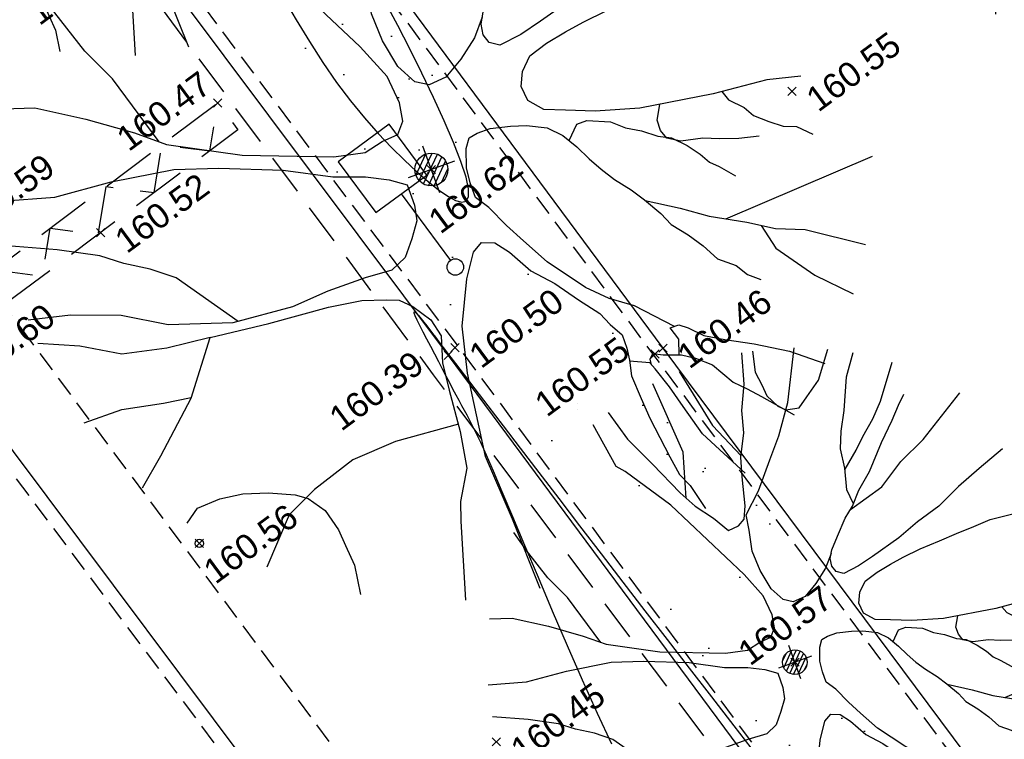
# Model space of a CAD drawing. Header units: metres. Extents: x 1575818 to 1575995, y 2263001 to 2263183.
# Tile 40 of 67: x 1575877 to 1575889, y 2263071 to 2263080. Entities that reach past the tile are written whole.
import ezdxf
from ezdxf.enums import TextEntityAlignment as Align

# ---------------------------------------------------------------- set-up
doc = ezdxf.new("R2010")
doc.units = ezdxf.units.M
doc.header["$PDMODE"] = 3
doc.header["$PDSIZE"] = 0.05
doc.linetypes.add('CACHE_25', pattern=[0.375, 0.25, -0.125])
doc.linetypes.add('CACHE_50', pattern=[0.75, 0.5, -0.25])
doc.layers.get('0').update_dxf_attribs({"linetype": 'CONTINUOUS'})
for name, color, linetype in [('D_CANIVEAU', 32, 'CACHE_50'), ('D_CN_ORDINAIRE', 43, 'CONTINUOUS'), ('D_LIM_BITUME', 253, 'CACHE_50'), ('D_MOB_URBAIN', 32, 'CONTINUOUS'), ('D_PEINTURE', 252, 'CACHE_25'), ('D_TROTTOIR', 7, 'CONTINUOUS'), ('TOPO_ALT', 142, 'CONTINUOUS'), ('TOPO_JIS', 7, 'CONTINUOUS'), ('V_ARBRE', 82, 'CONTINUOUS'), ('V_VEGETATION', 80, 'CONTINUOUS')]:
    doc.layers.add(name, color=color, linetype=linetype)
doc.styles.get("Standard").update_dxf_attribs({"font": 'arial.ttf'})

# ---------------------------------------------------------------- blocks, each defined once
blk = doc.blocks.new('TCPOINT')
at = {"color": 0, "lineweight": 9}
blk.add_point((0, 0), dxfattribs=at)
at = {"layer": 'TOPO_ALT', "lineweight": 9}
blk.add_attdef('ALT', text='', height=0.3, dxfattribs=at).set_placement((0.1, -0.1), align=Align.TOP_LEFT)
blk = doc.blocks.new('360')
at = {"flags": 128}
blk.add_lwpolyline([(1, 1), (1, 0), (0, 0), (0, 1)], close=True, dxfattribs=at)
blk.add_lwpolyline([(1, 0), (0.9, 1), (0.8, 0), (0.7, 1), (0.6, 0), (0.5, 1), (0.4, 0), (0.3, 1), (0.2, 0), (0.1, 1), (0, 0)], dxfattribs=at)
blk = doc.blocks.new('280')
at = {"ltscale": 3}
blk.add_circle((0, 0), 0.05, dxfattribs=at)
blk = doc.blocks.new('526')
at = {"color": 0, "linetype": 'Continuous'}
blk.add_line((0, 1.104), (0, 0.1), dxfattribs=at)
at = {"color": 0}
blk.add_lwpolyline([(0.384, 1.871), (-0.384, 1.871), (-0.384, 1.104), (0.384, 1.104)], close=True, dxfattribs=at)
blk.add_circle((0, 0), 0.1, dxfattribs=at)
blk = doc.blocks.new('194')
for p, q in [((0, -0.0285), (0, 0.0285)), ((0.0285, 0), (-0.0285, 0))]:
    blk.add_line(p, q)
for points in [[(-0.1462, 0.4831), (-0.1313, 0.432), (-0.1069, 0.3801), (-0.0807, 0.3213), (-0.0651, 0.2926), (-0.044, 0.264), (-0.0281, 0.2373), (-0.0104, 0.2388), (0.0021, 0.2458), (0.0111, 0.2654), (0.0222, 0.3113), (0.0312, 0.3417), (0.0493, 0.377), (0.0586, 0.4125), (0.0767, 0.4513), (0.0903, 0.5)], [(-0.0745, 0.3099), (-0.0536, 0.3814), (-0.0623, 0.5021)], [(-0.0153, 0.5064), (0.0053, 0.4057), (0.0323, 0.3437)], [(0.1073, 0.4968), (0.1, 0.4635), (0.1032, 0.4403), (0.1049, 0.4208), (0.1155, 0.3993), (0.1258, 0.3888), (0.1472, 0.3849), (0.1651, 0.3972), (0.1918, 0.4164), (0.2232, 0.4582)], [(0.1153, 0.1452), (0.0987, 0.1259), (0.0754, 0.1083), (0.0521, 0.0944), (0.0309, 0.0929), (0.0166, 0.1018), (0.0044, 0.125), (-0.0023, 0.1589), (-0.0037, 0.1925), (0.0036, 0.2263), (0.0075, 0.2511), (0.0397, 0.281), (0.0739, 0.3216), (0.1007, 0.3535), (0.1332, 0.3992), (0.173, 0.4788)], [(-0.4405, 0.2346), (-0.406, 0.2232), (-0.355, 0.1909), (-0.3075, 0.1567), (-0.2773, 0.1317), (-0.1997, 0.0902), (-0.1007, 0.0521), (-0.0653, 0.0445), (-0.0424, 0.0497), (-0.0227, 0.0514), (-0.0119, 0.0637), (-0.0083, 0.0848), (-0.0114, 0.1186), (-0.0288, 0.1613), (-0.102, 0.3075), (-0.1528, 0.3842), (-0.1634, 0.3967), (-0.1757, 0.4726)], [(0.1768, 0.2085), (0.1743, 0.2338), (0.1834, 0.2673), (0.1874, 0.2994), (0.1983, 0.3258), (0.2144, 0.3559), (0.2363, 0.4056), (0.2597, 0.439)], [(0.1831, 0.2662), (0.2104, 0.2885), (0.2283, 0.3061), (0.2533, 0.327), (0.2749, 0.35), (0.314, 0.4026)], [(-0.2842, 0.1374), (-0.3103, 0.2241), (-0.3293, 0.265), (-0.3466, 0.3184), (-0.3557, 0.3528)], [(0.4336, 0.21), (0.3872, 0.1927), (0.3462, 0.177), (0.3051, 0.1579), (0.2641, 0.1458), (0.2267, 0.1318), (0.1767, 0.1181), (0.1501, 0.1113), (0.1233, 0.1079), (0.1129, 0.115), (0.1094, 0.1258), (0.1112, 0.1382), (0.1183, 0.1505), (0.1346, 0.1682), (0.1562, 0.1911), (0.1741, 0.2053), (0.1921, 0.2263), (0.2188, 0.2492), (0.253, 0.2864), (0.2817, 0.3144), (0.2996, 0.3339), (0.3139, 0.3479)], [(0.1692, 0.2014), (0.2292, 0.2189), (0.2721, 0.247), (0.3185, 0.268), (0.4, 0.3184)], [(-0.4791, 0.1354), (-0.4193, 0.1186), (-0.3521, 0.1127), (-0.2795, 0.1016), (-0.2299, 0.0851), (-0.1611, 0.0578), (-0.1098, 0.0308), (-0.0745, 0.0181), (-0.0498, 0.0055), (-0.0322, -0.007), (-0.0324, -0.0321), (-0.036, -0.0498), (-0.0485, -0.0674), (-0.063, -0.085), (-0.0825, -0.0936), (-0.1146, -0.0916), (-0.1605, -0.0912), (-0.205, -0.0942), (-0.2759, -0.0882), (-0.3466, -0.0647), (-0.3942, -0.0359), (-0.4489, -0.0157), (-0.4967, -0.0047)], [(0.4374, -0.0442), (0.3993, -0.0348), (0.3353, -0.0291), (0.2503, -0.0157), (0.2007, -0.0011), (0.1687, 0.0116), (0.1457, 0.0208), (0.1317, 0.0367), (0.1301, 0.0545), (0.1373, 0.0705), (0.1516, 0.0845), (0.1748, 0.0916), (0.1997, 0.0965), (0.2228, 0.0999), (0.253, 0.1033), (0.2869, 0.1047), (0.3171, 0.1062), (0.3473, 0.1078), (0.3758, 0.1093), (0.4113, 0.1053), (0.4521, 0.0996), (0.5019, 0.0974)], [(-0.2695, -0.0887), (-0.3195, -0.0169), (-0.3443, 0.0028), (-0.3706, 0.0191), (-0.3936, 0.037), (-0.4376, 0.0602), (-0.4902, 0.0843)], [(0.2018, -0.266), (0.1666, -0.2282), (0.1419, -0.2102), (0.1207, -0.1888), (0.0892, -0.1459), (0.0717, -0.1136), (0.0595, -0.0904), (0.0473, -0.0638), (0.0367, -0.0476), (0.0369, -0.0298), (0.0388, -0.0121), (0.046, 0.009), (0.0534, 0.0197), (0.0639, 0.0215), (0.0799, 0.0214), (0.103, 0.0158), (0.1207, 0.0103), (0.1421, -0.0006), (0.1561, -0.0148), (0.1666, -0.0327), (0.1752, -0.0505), (0.1841, -0.0667), (0.1946, -0.0829), (0.2086, -0.1007), (0.2192, -0.1169), (0.2314, -0.1382), (0.2383, -0.1543), (0.2525, -0.1722), (0.2648, -0.1901), (0.275, -0.2097), (0.2927, -0.2242), (0.3016, -0.2384), (0.3139, -0.2492)], [(0.1609, -0.023), (0.1756, -0.008), (0.188, -0.0081), (0.213, -0.019), (0.227, -0.0315), (0.243, -0.0407), (0.2587, -0.0532), (0.273, -0.0604), (0.287, -0.0747), (0.2975, -0.0891), (0.3045, -0.1016), (0.3134, -0.1104), (0.3274, -0.1266)], [(0.3686, -0.0932), (0.3455, -0.0876), (0.3244, -0.0804), (0.3067, -0.0731), (0.2817, -0.0676), (0.2676, -0.0587), (0.2641, -0.0479), (0.2642, -0.0355), (0.2736, -0.0194)], [(-0.4388, -0.2315), (-0.4064, -0.2041), (-0.3508, -0.1534), (-0.3061, -0.0952), (-0.3575, -0.0894), (-0.4087, -0.0783), (-0.4512, -0.0531), (-0.4954, -0.0337)], [(0.3457, -0.03), (0.3496, -0.0416), (0.3636, -0.0559), (0.3705, -0.0684), (0.3848, -0.0809), (0.3988, -0.0917), (0.4131, -0.0972), (0.4275, -0.112)], [(-0.3061, -0.0952), (-0.2369, -0.1029), (-0.166, -0.1089), (-0.1272, -0.1145), (-0.1005, -0.1235), (-0.0865, -0.129), (-0.0742, -0.1415), (-0.0601, -0.163), (-0.0549, -0.1842), (-0.0642, -0.2142), (-0.0679, -0.2463), (-0.072, -0.2958), (-0.0794, -0.3382), (-0.0994, -0.3718), (-0.1066, -0.3931), (-0.1329, -0.4808)], [(-0.0473, -0.4976), (-0.05, -0.4112), (-0.0547, -0.3328), (-0.0414, -0.2353), (-0.0285, -0.1821), (-0.0049, -0.1327), (0.0131, -0.1061), (0.0256, -0.0991), (0.0399, -0.1046), (0.0521, -0.1205), (0.0677, -0.1491), (0.0889, -0.1725), (0.1082, -0.1994), (0.1257, -0.2227), (0.1326, -0.2386), (0.1415, -0.2547), (0.1414, -0.2708), (0.1395, -0.2849), (0.1357, -0.3026), (0.1372, -0.3311), (0.1389, -0.356), (0.1421, -0.3808), (0.1455, -0.4057), (0.1487, -0.4288), (0.1559, -0.445), (0.1635, -0.4757)], [(0.2196, -0.1177), (0.2545, -0.1401), (0.2828, -0.1601), (0.3215, -0.1816), (0.3499, -0.1996), (0.3816, -0.2123), (0.4412, -0.2523)], [(-0.4766, -0.1378), (-0.4306, -0.1383), (-0.3828, -0.1477), (-0.3504, -0.1528)], [(0.3, -0.1696), (0.4838, -0.1595)], [(0.3358, -0.1907), (0.3426, -0.221), (0.3602, -0.246), (0.3741, -0.2656), (0.4085, -0.3011)], [(0.1958, -0.2987), (0.2016, -0.2818), (0.1964, -0.2659), (0.2071, -0.266), (0.2161, -0.2732), (0.23, -0.2874), (0.2514, -0.3), (0.2814, -0.3163), (0.2991, -0.3272), (0.3167, -0.3381), (0.3501, -0.3657)], [(-0.4044, -0.2875), (-0.3874, -0.2752), (-0.3592, -0.2738), (-0.3325, -0.2777), (-0.3041, -0.2867), (-0.2761, -0.2993), (-0.2635, -0.3084), (-0.2496, -0.328), (-0.2428, -0.3545), (-0.2413, -0.3742), (-0.2395, -0.399), (-0.2445, -0.4333)], [(-0.0712, -0.287), (-0.1464, -0.281), (-0.1996, -0.284), (-0.253, -0.3012), (-0.2903, -0.3186), (-0.3352, -0.3665)], [(0.2206, -0.4531), (0.1899, -0.3937), (0.1798, -0.3563), (0.1727, -0.3297), (0.1642, -0.3046), (0.1606, -0.2958), (0.1392, -0.2862)], [(0.1618, -0.2987), (0.1626, -0.2921), (0.1677, -0.2868), (0.1784, -0.2923), (0.1981, -0.2995), (0.2121, -0.3087), (0.228, -0.3229), (0.2436, -0.3498), (0.2559, -0.3624), (0.2684, -0.3766), (0.2966, -0.409)]]:
    blk.add_lwpolyline(points)
blk = doc.blocks.new('300')
h = blk.add_hatch()
h.set_pattern_fill('ANSI31', color=34, scale=0.05)
h.paths.add_polyline_path([(0.5, 0, 1), (-0.5, 0, 1)])
blk.add_circle((0, 0), 0.5)

msp = doc.modelspace()

# ---------------------------------------------------------------- hatches: boundary and pattern name
at = {"layer": 'V_VEGETATION', "ltscale": 0.5}
h = msp.add_hatch(dxfattribs=at)
h.set_pattern_fill('ALEA', color=256, scale=0.25)
h.set_pattern_definition([(348.4323, (1575893.9948, 2263027.4994), (1.99051, 2.24452), [0, -1.875]), (103.4323, (1575893.5645, 2263027.451), (-2.17856, -2.06249), [0, -3.125]), (189.4323, (1575893.5645, 2263027.451), (1.9055, -2.31713), [0, -2.5]), (216.4323, (1575893.8216, 2263027.1025), (2.74977, -1.19949), [0, -2.5]), (110.4323, (1575892.989, 2263026.757), (-1.91097, -2.31262), [0, -2.5]), (322.4323, (1575892.989, 2263026.757), (2.77299, 1.14478), [0, -2.5]), (88.4323, (1575894.7102, 2263026.951), (-2.63814, -1.42836), [0, -3.125]), (336.4323, (1575893.6816, 2263028.3447), (2.41368, 1.78162), [0, -2.5]), (211.4323, (1575893.6816, 2263028.3447), (2.63476, -1.43459), [0, -2.5]), (150.4323, (1575893.5085, 2263027.9478), (-2.58668, -1.51956), [0, -1.25]), (284.4323, (1575894.28, 2263026.9026), (2.88994, -0.80513), [0, -1.55])])
h.paths.add_polyline_path([(1575890.807, 2263067.908), (1575884.988, 2263075.717), (1575880.244, 2263082.124), (1575877.156, 2263086.209), (1575877.247, 2263086.798), (1575877.53, 2263090.785), (1575876.073, 2263085.749, 0.113073), (1575875.983, 2263085.101, 0.114321), (1575876.187, 2263084.473), (1575878.801, 2263080.914), (1575882.62, 2263075.81), (1575886.765, 2263070.218), (1575891.284, 2263064.18), (1575895.806, 2263058.119), (1575897.262, 2263059.205), (1575895.347, 2263061.774)])
h = msp.add_hatch(dxfattribs=at)
h.set_pattern_fill('ALEA', color=256, scale=0.25)
h.set_pattern_definition([(312, (0.25, 0), (2.9344428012, 0.6237350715), [0, -1.875]), (67, (-0.125, 0.2165), (-2.9776384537, -0.3656080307), [0, -3.125]), (153, (-0.125, 0.2165), (0.1570078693, -2.995888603), [0, -2.5]), (180, (-0.125, -0.2165), (1.5, -2.59807621), [0, -2.5]), (74, (-1, 0), (-2.9108871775, -0.7257656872), [0, -2.5]), (286, (-1, 0), (2.9108871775, -0.7257656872), [0, -2.5]), (52, (0.5, -0.866), (-2.9708042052, 0.417519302), [0, -3.125]), (300, (0.5, 0.866), (2.9999999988, -7e-10), [0, -2.5]), (175, (0.5, 0.866), (1.2678547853, -2.7189233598), [0, -2.5]), (114, (0.125, 0.6495), (-2.9835656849, 0.3135853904), [0, -1.25]), (248, (0.125, -0.6495), (1.8469844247, -2.3640322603), [0, -1.55])])
h.paths.add_polyline_path([(1575890.704, 2263056.206), (1575886.017, 2263062.456), (1575881.12, 2263069.049), (1575880.228, 2263070.24), (1575876.901, 2263067.709), (1575871.709, 2263063.873), (1575865.999, 2263071.618, -0.022421), (1575863.761, 2263070.405, -0.059908), (1575859.153, 2263068.816), (1575856.671, 2263063.408), (1575857.152, 2263062.769), (1575855.971, 2263061.881), (1575857.271, 2263060.114), (1575858.452, 2263061.04), (1575860.447, 2263058.496), (1575864.916, 2263052.064), (1575870.204, 2263045.027), (1575872.527, 2263041.813), (1575877.09, 2263045.215), (1575883.52, 2263049.968), (1575882.683, 2263052.956), (1575883.346, 2263054.67), (1575885.677, 2263055.34), (1575888.698, 2263055.343), (1575891.013, 2263053.995), (1575892.677, 2263051.707), (1575891.413, 2263049.926), (1575894.101, 2263046.326), (1575894.728, 2263045.465), (1575895.248, 2263044.763), (1575896.631, 2263045.831), (1575896.947, 2263046.083), (1575897.757, 2263046.737), (1575895.036, 2263050.428)])
edge = h.paths.add_edge_path(flags=16)
edge.add_ellipse((1575866.08, 2263059.415), major_axis=(0.11, 0.11), ratio=1, start_angle=0, end_angle=360)
edge.add_ellipse((1575865.879, 2263059.697), major_axis=(-0.132, 0.132), ratio=1, start_angle=0, end_angle=360)
edge = h.paths.add_edge_path(flags=16)
edge.add_ellipse((1575865.974, 2263059.188), major_axis=(-0.054, 0.054), ratio=1, start_angle=0, end_angle=360)
edge = h.paths.add_edge_path(flags=16)
edge.add_ellipse((1575865.717, 2263059.316), major_axis=(-0.132, 0.132), ratio=1, start_angle=0, end_angle=360)
edge.add_ellipse((1575865.58, 2263059.594), major_axis=(0.0798, 0.0798), ratio=1, start_angle=0, end_angle=360)
edge = h.paths.add_edge_path(flags=16)
edge.add_ellipse((1575882.563, 2263062.388), major_axis=(0.0495, 0.0495), ratio=1, start_angle=0, end_angle=360)
edge = h.paths.add_edge_path(flags=16)
edge.add_ellipse((1575882.624, 2263062.531), major_axis=(-0.0495, 0.0495), ratio=1, start_angle=0, end_angle=360)
edge.add_ellipse((1575882.512, 2263062.492), major_axis=(-0.0299, 0.0299), ratio=1, start_angle=0, end_angle=360)
edge = h.paths.add_edge_path(flags=16)
edge.add_ellipse((1575882.7, 2263062.425), major_axis=(-0.0412, 0.0412), ratio=1, start_angle=0, end_angle=360)
edge.add_ellipse((1575882.66, 2263062.34), major_axis=(0.0203, 0.0203), ratio=1, start_angle=0, end_angle=360)
h.paths.add_polyline_path([(1575883.602, 2263063.009), (1575884.321, 2263063.551), (1575885.284, 2263062.273), (1575884.565, 2263061.731)], flags=16)
edge = h.paths.add_edge_path(flags=16)
edge.add_ellipse((1575864.141, 2263059.716), major_axis=(0.11, 0.11), ratio=1, start_angle=0, end_angle=360)
edge.add_ellipse((1575863.939, 2263059.998), major_axis=(-0.132, 0.132), ratio=1, start_angle=0, end_angle=360)
edge = h.paths.add_edge_path(flags=16)
edge.add_ellipse((1575864.035, 2263059.489), major_axis=(-0.054, 0.054), ratio=1, start_angle=0, end_angle=360)
edge = h.paths.add_edge_path(flags=16)
edge.add_ellipse((1575863.778, 2263059.616), major_axis=(-0.132, 0.132), ratio=1, start_angle=0, end_angle=360)
edge.add_ellipse((1575863.641, 2263059.895), major_axis=(0.0798, 0.0798), ratio=1, start_angle=0, end_angle=360)
h.paths.add_polyline_path([(1575893.159, 2263050.165), (1575893.559, 2263050.465), (1575894.316, 2263049.457), (1575893.916, 2263049.157)], flags=16)

# ---------------------------------------------------------------- linework, layer by layer
at = {"layer": 'D_CANIVEAU', "flags": 128}
msp.add_lwpolyline([(1575909.364, 2263039.234), (1575904.626, 2263045.596), (1575899.949, 2263051.85), (1575896.309, 2263056.745), (1575890.983, 2263063.869), (1575886.395, 2263070.029), (1575882.316, 2263075.477), (1575878.409, 2263080.746), (1575875.962, 2263084.031, -0.151862), (1575875.564, 2263085.25, -0.105401), (1575875.739, 2263086.134), (1575876.888, 2263090.012)], format="xyb", dxfattribs=at)
at = {"layer": 'D_CN_ORDINAIRE', "flags": 128}
for points, elevation in [([(1575880.491, 2263080.058), (1575880.648, 2263079.788), (1575880.809, 2263079.523), (1575880.972, 2263079.268), (1575881.139, 2263079.028), (1575881.308, 2263078.805), (1575881.476, 2263078.599), (1575881.642, 2263078.409), (1575881.805, 2263078.237), (1575881.961, 2263078.082), (1575882.109, 2263077.944), (1575882.248, 2263077.825), (1575882.375, 2263077.724), (1575882.487, 2263077.646), (1575882.583, 2263077.594), (1575882.658, 2263077.573), (1575882.712, 2263077.586), (1575882.74, 2263077.639), (1575882.74, 2263077.734), (1575882.709, 2263077.876), (1575882.647, 2263078.067), (1575882.557, 2263078.299), (1575882.444, 2263078.562), (1575882.315, 2263078.846), (1575882.174, 2263079.14), (1575882.028, 2263079.434), (1575881.882, 2263079.719), (1575881.74, 2263079.983)], 160.6), ([(1575884.479, 2263070.992), (1575884.304, 2263071.368), (1575884.123, 2263071.77), (1575883.94, 2263072.188), (1575883.76, 2263072.607), (1575883.587, 2263073.017), (1575883.424, 2263073.404), (1575883.277, 2263073.755), (1575883.148, 2263074.059), (1575883.042, 2263074.307), (1575882.957, 2263074.503), (1575882.888, 2263074.655), (1575882.833, 2263074.771), (1575882.789, 2263074.86), (1575882.752, 2263074.93), (1575882.721, 2263074.988), (1575882.69, 2263075.043), (1575882.658, 2263075.101), (1575882.624, 2263075.164), (1575882.589, 2263075.232), (1575882.551, 2263075.305), (1575882.511, 2263075.381), (1575882.469, 2263075.462), (1575882.425, 2263075.547), (1575882.379, 2263075.636), (1575882.33, 2263075.728), (1575882.281, 2263075.821), (1575882.233, 2263075.912), (1575882.189, 2263075.997), (1575882.149, 2263076.075), (1575882.117, 2263076.141), (1575882.093, 2263076.193), (1575882.08, 2263076.227), (1575882.079, 2263076.243), (1575882.089, 2263076.241), (1575882.107, 2263076.224), (1575882.133, 2263076.196), (1575882.164, 2263076.159), (1575882.198, 2263076.116), (1575882.234, 2263076.071), (1575882.269, 2263076.025), (1575882.303, 2263075.98), (1575882.339, 2263075.933), (1575882.381, 2263075.878), (1575882.432, 2263075.811), (1575882.498, 2263075.725), (1575882.58, 2263075.616), (1575882.685, 2263075.479), (1575882.816, 2263075.308), (1575882.974, 2263075.1), (1575883.159, 2263074.858), (1575883.367, 2263074.587), (1575883.593, 2263074.291), (1575883.834, 2263073.976), (1575884.087, 2263073.646), (1575884.348, 2263073.306), (1575884.614, 2263072.96), (1575884.881, 2263072.614), (1575885.149, 2263072.266), (1575885.418, 2263071.918), (1575885.688, 2263071.568), (1575885.959, 2263071.216), (1575886.233, 2263070.861)], 160.4)]:
    msp.add_lwpolyline(points, dxfattribs=dict(at, elevation=elevation))
at = {"layer": 'D_PEINTURE'}
msp.add_lwpolyline([(1575851.424, 2263069.717), (1575853.019, 2263069.547, 0.074696), (1575858.851, 2263069.893, 0.060055), (1575863.306, 2263071.411, 0.056539), (1575868.559, 2263074.715, 0.091476), (1575873.21, 2263081.494), (1575877.312, 2263076.039), (1575882.049, 2263069.68), (1575886.893, 2263063.216), (1575891.64, 2263056.799), (1575896.373, 2263050.461), (1575900.002, 2263045.57), (1575903.487, 2263040.945, -0.048913), (1575904.339, 2263036.389, -0.002207), (1575904.345, 2263036.315, -0.002207)], format="xyb", dxfattribs=at)
at = {"layer": 'D_TROTTOIR', "flags": 128}
for points in [[(1575877.379, 2263090.838), (1575875.921, 2263085.799, 0.11203), (1575875.823, 2263085.087, 0.115485), (1575876.054, 2263084.384), (1575878.672, 2263080.818), (1575882.492, 2263075.714), (1575886.636, 2263070.123), (1575891.156, 2263064.084), (1575892.789, 2263061.906)], [(1575850.886, 2263068.863), (1575852.898, 2263068.616, 0.074881), (1575858.921, 2263068.936, 0.062403), (1575863.689, 2263070.553, 0.064887), (1575869.787, 2263074.56, 0.088983), (1575873.445, 2263079.623), (1575876.403, 2263075.622), (1575881.252, 2263069.147), (1575886.149, 2263062.555), (1575890.836, 2263056.305), (1575895.169, 2263050.526), (1575899.267, 2263044.966), (1575902.685, 2263040.449), (1575902.919, 2263040.141, -0.010415), (1575903.049, 2263039.642, -0.035682), (1575903.385, 2263036.58, -0.164239), (1575902.195, 2263031.644, -0.066473), (1575899.642, 2263029.116), (1575896.372, 2263026.704), (1575893.952, 2263024.895), (1575888.642, 2263020.98)]]:
    msp.add_lwpolyline(points, format="xyb", dxfattribs=at)
at = {"layer": 'D_TROTTOIR', "linetype": 'CACHE_25', "flags": 128}
for points in [[(1575911.905, 2263039.514), (1575907.659, 2263045.271), (1575903.136, 2263051.354), (1575899.369, 2263056.38), (1575895.347, 2263061.774), (1575890.807, 2263067.908), (1575884.988, 2263075.717), (1575880.244, 2263082.124), (1575877.156, 2263086.209), (1575877.247, 2263086.798), (1575877.53, 2263090.785), (1575876.073, 2263085.749, 0.113073), (1575875.983, 2263085.101, 0.114321), (1575876.187, 2263084.473), (1575878.801, 2263080.914), (1575882.62, 2263075.81), (1575886.765, 2263070.218), (1575891.284, 2263064.18), (1575896.664, 2263056.969), (1575900.281, 2263052.11), (1575904.948, 2263045.862), (1575909.984, 2263039.055, 0.119502), (1575910.138, 2263038.933, 0.067979), (1575910.316, 2263038.903, 0.048564), (1575910.964, 2263039.041, 0.064916), (1575911.766, 2263039.414), (1575913.969, 2263040.698), (1575914.771, 2263041.285), (1575917.259, 2263043.101), (1575918.567, 2263044.022), (1575920.538, 2263045.572), (1575921.088, 2263050.489), (1575917.132, 2263047.603)], [(1575850.866, 2263068.699), (1575852.88, 2263068.452, 0.074907), (1575858.954, 2263068.774, 0.062403), (1575863.761, 2263070.405, 0.064928), (1575869.898, 2263074.438, 0.085202), (1575873.474, 2263079.307), (1575876.27, 2263075.524), (1575881.12, 2263069.049), (1575886.017, 2263062.456), (1575890.704, 2263056.206), (1575895.036, 2263050.428), (1575899.135, 2263044.867), (1575902.553, 2263040.349), (1575902.769, 2263040.066, -0.009688), (1575902.888, 2263039.608, -0.03568), (1575903.221, 2263036.569, -0.164117), (1575902.06, 2263031.738, -0.066306), (1575899.543, 2263029.248), (1575896.274, 2263026.836), (1575893.854, 2263025.028), (1575888.544, 2263021.113)]]:
    msp.add_lwpolyline(points, format="xyb", dxfattribs=at)
at = {"layer": 'D_TROTTOIR', "flags": 128}
msp.add_lwpolyline([(1575912.018, 2263039.597), (1575907.771, 2263045.354), (1575903.248, 2263051.438), (1575899.481, 2263056.464), (1575895.459, 2263061.857), (1575890.92, 2263067.992), (1575885.1, 2263075.801), (1575880.356, 2263082.207), (1575877.303, 2263086.246), (1575877.386, 2263086.782), (1575877.661, 2263090.649)], dxfattribs=at)

# ---------------------------------------------------------------- block references
at = {"layer": 'D_LIM_BITUME', "xscale": 4.229730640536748, "yscale": 0.4099950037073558, "rotation": 216.8000671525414}
msp.add_blockref('360', (1575879.695, 2263078.778), dxfattribs=at)
at = {"layer": 'D_MOB_URBAIN'}
for name, p, rotation in [('526', (1575882.579, 2263076.786), 36.43234740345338), ('280', (1575879.473, 2263073.431), 19.97561936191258)]:
    msp.add_blockref(name, p, dxfattribs=dict(at, rotation=rotation))
at = {"layer": 'TOPO_JIS'}
ref = msp.add_blockref('TCPOINT', (1575878.672, 2263080.818), dxfattribs=dict(at, rotation=36.43234740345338))
ref.add_attrib('ALT', '160.46', dxfattribs={"layer": 'TOPO_ALT', "height": 0.3, "rotation": 36.4323}).set_placement((1575877.354, 2263079.95), align=Align.TOP_LEFT)
ref = msp.add_blockref('TCPOINT', (1575886.665, 2263078.92), dxfattribs=dict(at, rotation=36.43234740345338))
ref.add_attrib('ALT', '160.55', dxfattribs={"layer": 'TOPO_ALT', "height": 0.3, "rotation": 36.4323}).set_placement((1575886.805, 2263078.899), align=Align.TOP_LEFT)
ref = msp.add_blockref('TCPOINT', (1575879.695, 2263078.778), dxfattribs=dict(at, rotation=36.43234740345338))
ref.add_attrib('ALT', '160.47', dxfattribs={"layer": 'TOPO_ALT', "height": 0.3, "rotation": 36.4323}).set_placement((1575878.436, 2263078.42), align=Align.TOP_LEFT)
ref = msp.add_blockref('TCPOINT', (1575876.397, 2263077.439), dxfattribs=dict(at, rotation=36.43234740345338))
ref.add_attrib('ALT', '160.59', dxfattribs={"layer": 'TOPO_ALT', "height": 0.3, "rotation": 36.4323}).set_placement((1575876.537, 2263077.418), align=Align.TOP_LEFT)
ref = msp.add_blockref('TCPOINT', (1575882.289, 2263077.97), dxfattribs=dict(at, rotation=36.43234740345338))
ref.add_attrib('ALT', '160.62', dxfattribs={"layer": 'TOPO_ALT', "height": 0.3, "rotation": 36.4323}).set_placement((1575882.219, 2263077.419), align=Align.TOP_LEFT)
ref = msp.add_blockref('TCPOINT', (1575878.274, 2263077.203), dxfattribs=dict(at, rotation=36.43234740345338))
ref.add_attrib('ALT', '160.52', dxfattribs={"layer": 'TOPO_ALT', "height": 0.3, "rotation": 36.4323}).set_placement((1575878.414, 2263077.182), align=Align.TOP_LEFT)
ref = msp.add_blockref('TCPOINT', (1575882.574, 2263075.806), dxfattribs=dict(at, rotation=36.43234740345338))
ref.add_attrib('ALT', '160.50', dxfattribs={"layer": 'TOPO_ALT', "height": 0.3, "rotation": 36.4323}).set_placement((1575882.713, 2263075.785), align=Align.TOP_LEFT)
ref = msp.add_blockref('TCPOINT', (1575885.1, 2263075.801), dxfattribs=dict(at, rotation=36.43234740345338))
ref.add_attrib('ALT', '160.46', dxfattribs={"layer": 'TOPO_ALT', "height": 0.3, "rotation": 36.4323}).set_placement((1575885.24, 2263075.78), align=Align.TOP_LEFT)
ref = msp.add_blockref('TCPOINT', (1575876.403, 2263075.622), dxfattribs=dict(at, rotation=36.43234740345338))
ref.add_attrib('ALT', '160.60', dxfattribs={"layer": 'TOPO_ALT', "height": 0.3, "rotation": 36.4323}).set_placement((1575876.543, 2263075.601), align=Align.TOP_LEFT)
ref = msp.add_blockref('TCPOINT', (1575885.003, 2263075.73), dxfattribs=dict(at, rotation=36.43234740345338))
ref.add_attrib('ALT', '160.55', dxfattribs={"layer": 'TOPO_ALT', "height": 0.3, "rotation": 36.4323}).set_placement((1575883.51, 2263075.197), align=Align.TOP_LEFT)
ref = msp.add_blockref('TCPOINT', (1575882.492, 2263075.714), dxfattribs=dict(at, rotation=36.43234740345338))
ref.add_attrib('ALT', '160.39', dxfattribs={"layer": 'TOPO_ALT', "height": 0.3, "rotation": 36.4323}).set_placement((1575881.016, 2263075.025), align=Align.TOP_LEFT)
ref = msp.add_blockref('TCPOINT', (1575879.473, 2263073.431), dxfattribs=dict(at, rotation=36.43234740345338))
ref.add_attrib('ALT', '160.56', dxfattribs={"layer": 'TOPO_ALT', "height": 0.3, "rotation": 36.4323}).set_placement((1575879.49, 2263073.168), align=Align.TOP_LEFT)
ref = msp.add_blockref('TCPOINT', (1575886.7, 2263071.989), dxfattribs=dict(at, rotation=36.43234740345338))
ref.add_attrib('ALT', '160.57', dxfattribs={"layer": 'TOPO_ALT', "height": 0.3, "rotation": 36.4323}).set_placement((1575885.976, 2263072.176), align=Align.TOP_LEFT)
ref = msp.add_blockref('TCPOINT', (1575883.078, 2263071.022), dxfattribs=dict(at, rotation=36.43234740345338))
ref.add_attrib('ALT', '160.45', dxfattribs={"layer": 'TOPO_ALT', "height": 0.3, "rotation": 36.4323}).set_placement((1575883.218, 2263071.001), align=Align.TOP_LEFT)
at = {"layer": 'V_ARBRE', "rotation": 19.97561936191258}
for name, p, xscale, yscale in [('194', (1575878.397, 2263083.112), 7.556, 7.556), ('194', (1575888.863, 2263083.3), 6.923, 6.923), ('194', (1575882.289, 2263077.97), 10.515, 10.515), ('300', (1575882.289, 2263077.97), 0.4, 0.4), ('194', (1575886.7, 2263071.989), 7.498000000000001, 7.498000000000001), ('194', (1575890.798, 2263066.383), 9.287, 9.287), ('300', (1575886.7, 2263071.989), 0.3, 0.3)]:
    msp.add_blockref(name, p, dxfattribs=dict(at, xscale=xscale, yscale=yscale))

doc.saveas('drawing.dxf')
